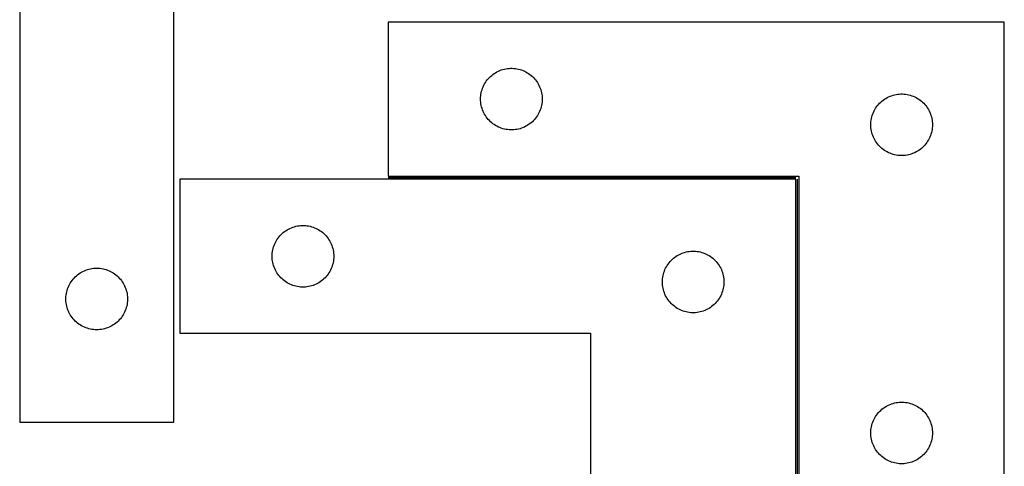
# Model space of a CAD drawing. Header units: millimetres. Extents: x 7 to 1493, y 7 to 2993.
# Tile 6 of 14: x 7 to 486, y 2419 to 2636. Entities that reach past the tile are written whole.
import ezdxf

# ---------------------------------------------------------------- set-up
doc = ezdxf.new("R2010")
doc.units = ezdxf.units.MM
doc.layers.add('COMMON', color=5, linetype='CONTINUOUS', true_color=0x0000ff)
doc.layers.add('CUT', color=7, linetype='CONTINUOUS', true_color=0x000000)

msp = doc.modelspace()

# ---------------------------------------------------------------- linework, layer by layer
at = {"layer": 'COMMON'}
for p, q in [((384.467615, 2559.459021), (185.967616, 2559.459021)), ((385.217616, 2385.209021), (385.217616, 2558.70902))]:
    msp.add_line(p, q, dxfattribs=at)
at = {"layer": 'CUT'}
for p, q in [((6.532797, 2740.430201), (6.532797, 2440.430201)), ((81.532797, 2440.430201), (81.532797, 2640.430201)), ((485.967616, 2635.209021), (185.967616, 2635.209021)), ((185.967616, 2635.209021), (185.967616, 2560.209021)), ((485.967616, 2385.209021), (485.967616, 2635.209021)), ((234.700637, 2607.611303), (235.225334, 2608.178183)), ((235.225334, 2608.178183), (235.778516, 2608.717301)), ((235.778516, 2608.717301), (236.358719, 2609.227228)), ((236.358719, 2609.227228), (236.964402, 2609.70661)), ((236.964402, 2609.70661), (237.593961, 2610.154176)), ((237.593961, 2610.154176), (238.245724, 2610.56874)), ((238.245724, 2610.56874), (238.917965, 2610.949203)), ((238.917965, 2610.949203), (239.608901, 2611.294555)), ((239.608901, 2611.294555), (240.316698, 2611.60388)), ((240.316698, 2611.60388), (241.039481, 2611.876359)), ((241.039481, 2611.876359), (241.775332, 2612.111269)), ((241.775332, 2612.111269), (242.5223, 2612.307987)), ((242.5223, 2612.307987), (243.278405, 2612.46599)), ((243.278405, 2612.46599), (244.041641, 2612.584861)), ((244.041641, 2612.584861), (244.809984, 2612.664284)), ((244.809984, 2612.664284), (245.581398, 2612.704048)), ((245.581398, 2612.704048), (246.353835, 2612.704048)), ((246.353835, 2612.704048), (247.125248, 2612.664284)), ((247.125248, 2612.664284), (247.893592, 2612.584861)), ((247.893592, 2612.584861), (248.656828, 2612.46599)), ((248.656828, 2612.46599), (249.412933, 2612.307987)), ((249.412933, 2612.307987), (250.159901, 2612.111269)), ((250.159901, 2612.111269), (250.895752, 2611.876359)), ((250.895752, 2611.876359), (251.618535, 2611.60388)), ((251.618535, 2611.60388), (252.326332, 2611.294555)), ((252.326332, 2611.294555), (253.017268, 2610.949203)), ((253.017268, 2610.949203), (253.689508, 2610.56874)), ((253.689508, 2610.56874), (254.341272, 2610.154176)), ((254.341272, 2610.154176), (254.970831, 2609.70661)), ((254.970831, 2609.70661), (255.576514, 2609.227228)), ((255.576514, 2609.227228), (256.156716, 2608.717301)), ((256.156716, 2608.717301), (256.709899, 2608.178183)), ((256.709899, 2608.178183), (257.234595, 2607.611303)), ((231.931864, 2603.000302), (232.222863, 2603.71583)), ((232.222863, 2603.71583), (232.55031, 2604.415428)), ((232.55031, 2604.415428), (232.913338, 2605.097242)), ((232.913338, 2605.097242), (233.310983, 2605.759464)), ((233.310983, 2605.759464), (233.742191, 2606.400337)), ((233.742191, 2606.400337), (234.205819, 2607.018163)), ((234.205819, 2607.018163), (234.700637, 2607.611303)), ((257.234595, 2607.611303), (257.729414, 2607.018163)), ((257.729414, 2607.018163), (258.193041, 2606.400337)), ((258.193041, 2606.400337), (258.62425, 2605.759464)), ((258.62425, 2605.759464), (259.021895, 2605.097242)), ((259.021895, 2605.097242), (259.384923, 2604.415428)), ((259.384923, 2604.415428), (259.71237, 2603.71583)), ((259.71237, 2603.71583), (260.003369, 2603.000302)), ((230.987505, 2598.481202), (231.047118, 2599.251336)), ((231.047118, 2599.251336), (231.146298, 2600.01738)), ((231.146298, 2600.01738), (231.284781, 2600.777302)), ((231.284781, 2600.777302), (231.462201, 2601.529088)), ((231.462201, 2601.529088), (231.678086, 2602.270743)), ((231.678086, 2602.270743), (231.931864, 2603.000302)), ((260.003369, 2603.000302), (260.257147, 2602.270743)), ((260.257147, 2602.270743), (260.473032, 2601.529088)), ((260.473032, 2601.529088), (260.650452, 2600.777302)), ((260.650452, 2600.777302), (260.788935, 2600.01738)), ((260.788935, 2600.01738), (260.888115, 2599.251336)), ((260.888115, 2599.251336), (260.947728, 2598.481202)), ((428.917965, 2598.449203), (429.608901, 2598.794555)), ((429.608901, 2598.794555), (430.316698, 2599.10388)), ((430.316698, 2599.10388), (431.039481, 2599.376359)), ((431.039481, 2599.376359), (431.775332, 2599.611269)), ((431.775332, 2599.611269), (432.5223, 2599.807987)), ((432.5223, 2599.807987), (433.278405, 2599.96599)), ((433.278405, 2599.96599), (434.041641, 2600.084861)), ((434.041641, 2600.084861), (434.809984, 2600.164284)), ((434.809984, 2600.164284), (435.581398, 2600.204048)), ((435.581398, 2600.204048), (436.353835, 2600.204048)), ((436.353835, 2600.204048), (437.125248, 2600.164284)), ((437.125248, 2600.164284), (437.893592, 2600.084861)), ((437.893592, 2600.084861), (438.656828, 2599.96599)), ((438.656828, 2599.96599), (439.412933, 2599.807987)), ((439.412933, 2599.807987), (440.159901, 2599.611269)), ((440.159901, 2599.611269), (440.895752, 2599.376359)), ((440.895752, 2599.376359), (441.618535, 2599.10388)), ((441.618535, 2599.10388), (442.326332, 2598.794555)), ((442.326332, 2598.794555), (443.017268, 2598.449203)), ((230.967616, 2597.709021), (230.987505, 2598.481202)), ((230.987505, 2596.93684), (230.967616, 2597.709021)), ((231.047118, 2596.166706), (230.987505, 2596.93684)), ((231.146298, 2595.400662), (231.047118, 2596.166706)), ((231.284781, 2594.64074), (231.146298, 2595.400662)), ((231.462201, 2593.888954), (231.284781, 2594.64074)), ((231.678086, 2593.147298), (231.462201, 2593.888954)), ((260.473032, 2593.888954), (260.257147, 2593.147298)), ((260.650452, 2594.64074), (260.473032, 2593.888954)), ((260.788935, 2595.400662), (260.650452, 2594.64074)), ((260.888115, 2596.166706), (260.788935, 2595.400662)), ((260.947728, 2596.93684), (260.888115, 2596.166706)), ((260.947728, 2598.481202), (260.967616, 2597.709021)), ((260.967616, 2597.709021), (260.947728, 2596.93684)), ((423.310983, 2593.259464), (423.742191, 2593.900337)), ((423.742191, 2593.900337), (424.205819, 2594.518163)), ((424.205819, 2594.518163), (424.700637, 2595.111303)), ((424.700637, 2595.111303), (425.225334, 2595.678183)), ((425.225334, 2595.678183), (425.778516, 2596.217301)), ((425.778516, 2596.217301), (426.358719, 2596.727228)), ((426.358719, 2596.727228), (426.964402, 2597.20661)), ((426.964402, 2597.20661), (427.593961, 2597.654176)), ((427.593961, 2597.654176), (428.245724, 2598.06874)), ((428.245724, 2598.06874), (428.917965, 2598.449203)), ((443.017268, 2598.449203), (443.689508, 2598.06874)), ((443.689508, 2598.06874), (444.341272, 2597.654176)), ((444.341272, 2597.654176), (444.970831, 2597.20661)), ((444.970831, 2597.20661), (445.576514, 2596.727228)), ((445.576514, 2596.727228), (446.156716, 2596.217301)), ((446.156716, 2596.217301), (446.709899, 2595.678183)), ((446.709899, 2595.678183), (447.234595, 2595.111303)), ((447.234595, 2595.111303), (447.729414, 2594.518163)), ((447.729414, 2594.518163), (448.193041, 2593.900337)), ((448.193041, 2593.900337), (448.62425, 2593.259464)), ((231.931864, 2592.41774), (231.678086, 2593.147298)), ((232.222863, 2591.702212), (231.931864, 2592.41774)), ((232.55031, 2591.002614), (232.222863, 2591.702212)), ((232.913338, 2590.3208), (232.55031, 2591.002614)), ((233.310983, 2589.658578), (232.913338, 2590.3208)), ((233.742191, 2589.017704), (233.310983, 2589.658578)), ((234.205819, 2588.399879), (233.742191, 2589.017704)), ((258.193041, 2589.017704), (257.729414, 2588.399879)), ((258.62425, 2589.658578), (258.193041, 2589.017704)), ((259.021895, 2590.3208), (258.62425, 2589.658578)), ((259.384923, 2591.002614), (259.021895, 2590.3208)), ((259.71237, 2591.702212), (259.384923, 2591.002614)), ((260.003369, 2592.41774), (259.71237, 2591.702212)), ((260.257147, 2593.147298), (260.003369, 2592.41774)), ((421.284781, 2588.277302), (421.462201, 2589.029088)), ((421.462201, 2589.029088), (421.678086, 2589.770743)), ((421.678086, 2589.770743), (421.931864, 2590.500302)), ((421.931864, 2590.500302), (422.222863, 2591.21583)), ((422.222863, 2591.21583), (422.55031, 2591.915428)), ((422.55031, 2591.915428), (422.913338, 2592.597242)), ((422.913338, 2592.597242), (423.310983, 2593.259464)), ((448.62425, 2593.259464), (449.021895, 2592.597242)), ((449.021895, 2592.597242), (449.384923, 2591.915428)), ((449.384923, 2591.915428), (449.71237, 2591.21583)), ((449.71237, 2591.21583), (450.003369, 2590.500302)), ((450.003369, 2590.500302), (450.257147, 2589.770743)), ((450.257147, 2589.770743), (450.473032, 2589.029088)), ((450.473032, 2589.029088), (450.650452, 2588.277302)), ((234.700637, 2587.806739), (234.205819, 2588.399879)), ((235.225334, 2587.239859), (234.700637, 2587.806739)), ((235.778516, 2586.70074), (235.225334, 2587.239859)), ((236.358719, 2586.190814), (235.778516, 2586.70074)), ((236.964402, 2585.711432), (236.358719, 2586.190814)), ((237.593961, 2585.263866), (236.964402, 2585.711432)), ((238.245724, 2584.849302), (237.593961, 2585.263866)), ((238.917965, 2584.468839), (238.245724, 2584.849302)), ((239.608901, 2584.123487), (238.917965, 2584.468839)), ((253.017268, 2584.468839), (252.326332, 2584.123487)), ((253.689508, 2584.849302), (253.017268, 2584.468839)), ((254.341272, 2585.263866), (253.689508, 2584.849302)), ((254.970831, 2585.711432), (254.341272, 2585.263866)), ((255.576514, 2586.190814), (254.970831, 2585.711432)), ((256.156716, 2586.70074), (255.576514, 2586.190814)), ((256.709899, 2587.239859), (256.156716, 2586.70074)), ((257.234595, 2587.806739), (256.709899, 2587.239859)), ((257.729414, 2588.399879), (257.234595, 2587.806739)), ((420.967616, 2585.209021), (420.987505, 2585.981202)), ((420.987505, 2584.43684), (420.967616, 2585.209021)), ((420.987505, 2585.981202), (421.047118, 2586.751336)), ((421.047118, 2583.666706), (420.987505, 2584.43684)), ((421.047118, 2586.751336), (421.146298, 2587.51738)), ((421.146298, 2587.51738), (421.284781, 2588.277302)), ((450.650452, 2588.277302), (450.788935, 2587.51738)), ((450.788935, 2587.51738), (450.888115, 2586.751336)), ((450.888115, 2586.751336), (450.947728, 2585.981202)), ((450.947728, 2584.43684), (450.888115, 2583.666706)), ((450.947728, 2585.981202), (450.967616, 2585.209021)), ((450.967616, 2585.209021), (450.947728, 2584.43684)), ((240.316698, 2583.814161), (239.608901, 2584.123487)), ((241.039481, 2583.541683), (240.316698, 2583.814161)), ((241.775332, 2583.306773), (241.039481, 2583.541683)), ((242.5223, 2583.110055), (241.775332, 2583.306773)), ((243.278405, 2582.952052), (242.5223, 2583.110055)), ((244.041641, 2582.833181), (243.278405, 2582.952052)), ((244.809984, 2582.753758), (244.041641, 2582.833181)), ((245.581398, 2582.713994), (244.809984, 2582.753758)), ((246.353835, 2582.713994), (245.581398, 2582.713994)), ((247.125248, 2582.753758), (246.353835, 2582.713994)), ((247.893592, 2582.833181), (247.125248, 2582.753758)), ((248.656828, 2582.952052), (247.893592, 2582.833181)), ((249.412933, 2583.110055), (248.656828, 2582.952052)), ((250.159901, 2583.306773), (249.412933, 2583.110055)), ((250.895752, 2583.541683), (250.159901, 2583.306773)), ((251.618535, 2583.814161), (250.895752, 2583.541683)), ((252.326332, 2584.123487), (251.618535, 2583.814161)), ((421.146298, 2582.900662), (421.047118, 2583.666706)), ((421.284781, 2582.14074), (421.146298, 2582.900662)), ((421.462201, 2581.388954), (421.284781, 2582.14074)), ((421.678086, 2580.647298), (421.462201, 2581.388954)), ((421.931864, 2579.91774), (421.678086, 2580.647298)), ((422.222863, 2579.202212), (421.931864, 2579.91774)), ((450.003369, 2579.91774), (449.71237, 2579.202212)), ((450.257147, 2580.647298), (450.003369, 2579.91774)), ((450.473032, 2581.388954), (450.257147, 2580.647298)), ((450.650452, 2582.14074), (450.473032, 2581.388954)), ((450.788935, 2582.900662), (450.650452, 2582.14074)), ((450.888115, 2583.666706), (450.788935, 2582.900662)), ((422.55031, 2578.502614), (422.222863, 2579.202212)), ((422.913338, 2577.8208), (422.55031, 2578.502614)), ((423.310983, 2577.158578), (422.913338, 2577.8208)), ((423.742191, 2576.517704), (423.310983, 2577.158578)), ((424.205819, 2575.899879), (423.742191, 2576.517704)), ((424.700637, 2575.306739), (424.205819, 2575.899879)), ((425.225334, 2574.739859), (424.700637, 2575.306739)), ((425.778516, 2574.20074), (425.225334, 2574.739859)), ((446.709899, 2574.739859), (446.156716, 2574.20074)), ((447.234595, 2575.306739), (446.709899, 2574.739859)), ((447.729414, 2575.899879), (447.234595, 2575.306739)), ((448.193041, 2576.517704), (447.729414, 2575.899879)), ((448.62425, 2577.158578), (448.193041, 2576.517704)), ((449.021895, 2577.8208), (448.62425, 2577.158578)), ((449.384923, 2578.502614), (449.021895, 2577.8208)), ((449.71237, 2579.202212), (449.384923, 2578.502614)), ((426.358719, 2573.690814), (425.778516, 2574.20074)), ((426.964402, 2573.211432), (426.358719, 2573.690814)), ((427.593961, 2572.763866), (426.964402, 2573.211432)), ((428.245724, 2572.349302), (427.593961, 2572.763866)), ((428.917965, 2571.968839), (428.245724, 2572.349302)), ((429.608901, 2571.623487), (428.917965, 2571.968839)), ((430.316698, 2571.314161), (429.608901, 2571.623487)), ((431.039481, 2571.041683), (430.316698, 2571.314161)), ((431.775332, 2570.806773), (431.039481, 2571.041683)), ((432.5223, 2570.610055), (431.775332, 2570.806773)), ((433.278405, 2570.452052), (432.5223, 2570.610055)), ((434.041641, 2570.333181), (433.278405, 2570.452052)), ((434.809984, 2570.253758), (434.041641, 2570.333181)), ((435.581398, 2570.213994), (434.809984, 2570.253758)), ((436.353835, 2570.213994), (435.581398, 2570.213994)), ((437.125248, 2570.253758), (436.353835, 2570.213994)), ((437.893592, 2570.333181), (437.125248, 2570.253758)), ((438.656828, 2570.452052), (437.893592, 2570.333181)), ((439.412933, 2570.610055), (438.656828, 2570.452052)), ((440.159901, 2570.806773), (439.412933, 2570.610055)), ((440.895752, 2571.041683), (440.159901, 2570.806773)), ((441.618535, 2571.314161), (440.895752, 2571.041683)), ((442.326332, 2571.623487), (441.618535, 2571.314161)), ((443.017268, 2571.968839), (442.326332, 2571.623487)), ((443.689508, 2572.349302), (443.017268, 2571.968839)), ((444.341272, 2572.763866), (443.689508, 2572.349302)), ((444.970831, 2573.211432), (444.341272, 2572.763866)), ((445.576514, 2573.690814), (444.970831, 2573.211432)), ((446.156716, 2574.20074), (445.576514, 2573.690814)), ((185.967616, 2560.209021), (385.967616, 2560.209021)), ((385.967616, 2560.209021), (385.967616, 2385.209021)), ((384.467615, 2558.70902), (84.467615, 2558.70902)), ((84.467615, 2558.70902), (84.467615, 2483.70902)), ((384.467615, 2308.70902), (384.467615, 2558.70902)), ((133.200636, 2531.111302), (133.725333, 2531.678182)), ((133.725333, 2531.678182), (134.278515, 2532.2173)), ((134.278515, 2532.2173), (134.858718, 2532.727227)), ((134.858718, 2532.727227), (135.464401, 2533.206609)), ((135.464401, 2533.206609), (136.09396, 2533.654175)), ((136.09396, 2533.654175), (136.745723, 2534.068739)), ((136.745723, 2534.068739), (137.417964, 2534.449202)), ((137.417964, 2534.449202), (138.1089, 2534.794554)), ((138.1089, 2534.794554), (138.816697, 2535.103879)), ((138.816697, 2535.103879), (139.53948, 2535.376358)), ((139.53948, 2535.376358), (140.275331, 2535.611268)), ((140.275331, 2535.611268), (141.022299, 2535.807986)), ((141.022299, 2535.807986), (141.778404, 2535.965989)), ((141.778404, 2535.965989), (142.54164, 2536.08486)), ((142.54164, 2536.08486), (143.309983, 2536.164283)), ((143.309983, 2536.164283), (144.081397, 2536.204047)), ((144.081397, 2536.204047), (144.853834, 2536.204047)), ((144.853834, 2536.204047), (145.625247, 2536.164283)), ((145.625247, 2536.164283), (146.393591, 2536.08486)), ((146.393591, 2536.08486), (147.156827, 2535.965989)), ((147.156827, 2535.965989), (147.912932, 2535.807986)), ((147.912932, 2535.807986), (148.6599, 2535.611268)), ((148.6599, 2535.611268), (149.395751, 2535.376358)), ((149.395751, 2535.376358), (150.118534, 2535.103879)), ((150.118534, 2535.103879), (150.826331, 2534.794554)), ((150.826331, 2534.794554), (151.517267, 2534.449202)), ((151.517267, 2534.449202), (152.189507, 2534.068739)), ((152.189507, 2534.068739), (152.841271, 2533.654175)), ((152.841271, 2533.654175), (153.47083, 2533.206609)), ((153.47083, 2533.206609), (154.076513, 2532.727227)), ((154.076513, 2532.727227), (154.656715, 2532.2173)), ((154.656715, 2532.2173), (155.209898, 2531.678182)), ((155.209898, 2531.678182), (155.734594, 2531.111302)), ((130.431863, 2526.500301), (130.722862, 2527.215829)), ((130.722862, 2527.215829), (131.050309, 2527.915427)), ((131.050309, 2527.915427), (131.413337, 2528.597241)), ((131.413337, 2528.597241), (131.810982, 2529.259463)), ((131.810982, 2529.259463), (132.24219, 2529.900336)), ((132.24219, 2529.900336), (132.705818, 2530.518162)), ((132.705818, 2530.518162), (133.200636, 2531.111302)), ((155.734594, 2531.111302), (156.229413, 2530.518162)), ((156.229413, 2530.518162), (156.69304, 2529.900336)), ((156.69304, 2529.900336), (157.124249, 2529.259463)), ((157.124249, 2529.259463), (157.521894, 2528.597241)), ((157.521894, 2528.597241), (157.884922, 2527.915427)), ((157.884922, 2527.915427), (158.212369, 2527.215829)), ((158.212369, 2527.215829), (158.503368, 2526.500301)), ((129.467615, 2521.20902), (129.487504, 2521.981201)), ((129.487504, 2521.981201), (129.547117, 2522.751335)), ((129.547117, 2522.751335), (129.646297, 2523.517379)), ((129.646297, 2523.517379), (129.78478, 2524.277301)), ((129.78478, 2524.277301), (129.9622, 2525.029087)), ((129.9622, 2525.029087), (130.178085, 2525.770742)), ((130.178085, 2525.770742), (130.431863, 2526.500301)), ((158.503368, 2526.500301), (158.757146, 2525.770742)), ((158.757146, 2525.770742), (158.973031, 2525.029087)), ((158.973031, 2525.029087), (159.150451, 2524.277301)), ((159.150451, 2524.277301), (159.288934, 2523.517379)), ((159.288934, 2523.517379), (159.388114, 2522.751335)), ((159.388114, 2522.751335), (159.447727, 2521.981201)), ((159.447727, 2521.981201), (159.467615, 2521.20902)), ((326.745723, 2521.568739), (327.417964, 2521.949202)), ((327.417964, 2521.949202), (328.1089, 2522.294554)), ((328.1089, 2522.294554), (328.816697, 2522.603879)), ((328.816697, 2522.603879), (329.53948, 2522.876358)), ((329.53948, 2522.876358), (330.275331, 2523.111268)), ((330.275331, 2523.111268), (331.022299, 2523.307986)), ((331.022299, 2523.307986), (331.778404, 2523.465989)), ((331.778404, 2523.465989), (332.54164, 2523.58486)), ((332.54164, 2523.58486), (333.309983, 2523.664283)), ((333.309983, 2523.664283), (334.081397, 2523.704047)), ((334.081397, 2523.704047), (334.853834, 2523.704047)), ((334.853834, 2523.704047), (335.625247, 2523.664283)), ((335.625247, 2523.664283), (336.393591, 2523.58486)), ((336.393591, 2523.58486), (337.156827, 2523.465989)), ((337.156827, 2523.465989), (337.912932, 2523.307986)), ((337.912932, 2523.307986), (338.6599, 2523.111268)), ((338.6599, 2523.111268), (339.395751, 2522.876358)), ((339.395751, 2522.876358), (340.118534, 2522.603879)), ((340.118534, 2522.603879), (340.826331, 2522.294554)), ((340.826331, 2522.294554), (341.517267, 2521.949202)), ((341.517267, 2521.949202), (342.189507, 2521.568739)), ((129.487504, 2520.436839), (129.467615, 2521.20902)), ((129.547117, 2519.666705), (129.487504, 2520.436839)), ((129.646297, 2518.900661), (129.547117, 2519.666705)), ((129.78478, 2518.140739), (129.646297, 2518.900661)), ((129.9622, 2517.388953), (129.78478, 2518.140739)), ((130.178085, 2516.647297), (129.9622, 2517.388953)), ((158.973031, 2517.388953), (158.757146, 2516.647297)), ((159.150451, 2518.140739), (158.973031, 2517.388953)), ((159.288934, 2518.900661), (159.150451, 2518.140739)), ((159.388114, 2519.666705), (159.288934, 2518.900661)), ((159.447727, 2520.436839), (159.388114, 2519.666705)), ((159.467615, 2521.20902), (159.447727, 2520.436839)), ((321.810982, 2516.759463), (322.24219, 2517.400336)), ((322.24219, 2517.400336), (322.705818, 2518.018162)), ((322.705818, 2518.018162), (323.200636, 2518.611302)), ((323.200636, 2518.611302), (323.725333, 2519.178182)), ((323.725333, 2519.178182), (324.278515, 2519.7173)), ((324.278515, 2519.7173), (324.858718, 2520.227227)), ((324.858718, 2520.227227), (325.464401, 2520.706609)), ((325.464401, 2520.706609), (326.09396, 2521.154175)), ((326.09396, 2521.154175), (326.745723, 2521.568739)), ((342.189507, 2521.568739), (342.841271, 2521.154175)), ((342.841271, 2521.154175), (343.47083, 2520.706609)), ((343.47083, 2520.706609), (344.076513, 2520.227227)), ((344.076513, 2520.227227), (344.656715, 2519.7173)), ((344.656715, 2519.7173), (345.209898, 2519.178182)), ((345.209898, 2519.178182), (345.734594, 2518.611302)), ((345.734594, 2518.611302), (346.229413, 2518.018162)), ((346.229413, 2518.018162), (346.69304, 2517.400336)), ((346.69304, 2517.400336), (347.124249, 2516.759463)), ((34.723654, 2512.191998), (35.34148, 2512.655626)), ((35.34148, 2512.655626), (35.982354, 2513.086834)), ((35.982354, 2513.086834), (36.644576, 2513.48448)), ((36.644576, 2513.48448), (37.32639, 2513.847507)), ((37.32639, 2513.847507), (38.025988, 2514.174954)), ((38.025988, 2514.174954), (38.741515, 2514.465953)), ((38.741515, 2514.465953), (39.471074, 2514.719732)), ((39.471074, 2514.719732), (40.21273, 2514.935617)), ((40.21273, 2514.935617), (40.964516, 2515.113036)), ((40.964516, 2515.113036), (41.724438, 2515.251519)), ((41.724438, 2515.251519), (42.490482, 2515.350699)), ((42.490482, 2515.350699), (43.260615, 2515.410312)), ((43.260615, 2515.410312), (44.032797, 2515.430201)), ((44.032797, 2515.430201), (44.804978, 2515.410312)), ((44.804978, 2515.410312), (45.575112, 2515.350699)), ((45.575112, 2515.350699), (46.341155, 2515.251519)), ((46.341155, 2515.251519), (47.101078, 2515.113036)), ((47.101078, 2515.113036), (47.852864, 2514.935617)), ((47.852864, 2514.935617), (48.594519, 2514.719732)), ((48.594519, 2514.719732), (49.324078, 2514.465953)), ((49.324078, 2514.465953), (50.039605, 2514.174954)), ((50.039605, 2514.174954), (50.739204, 2513.847507)), ((50.739204, 2513.847507), (51.421018, 2513.48448)), ((51.421018, 2513.48448), (52.08324, 2513.086834)), ((52.08324, 2513.086834), (52.724113, 2512.655626)), ((52.724113, 2512.655626), (53.341939, 2512.191998)), ((130.431863, 2515.917739), (130.178085, 2516.647297)), ((130.722862, 2515.202211), (130.431863, 2515.917739)), ((131.050309, 2514.502613), (130.722862, 2515.202211)), ((131.413337, 2513.820799), (131.050309, 2514.502613)), ((131.810982, 2513.158577), (131.413337, 2513.820799)), ((132.24219, 2512.517703), (131.810982, 2513.158577)), ((132.705818, 2511.899878), (132.24219, 2512.517703)), ((156.69304, 2512.517703), (156.229413, 2511.899878)), ((157.124249, 2513.158577), (156.69304, 2512.517703)), ((157.521894, 2513.820799), (157.124249, 2513.158577)), ((157.884922, 2514.502613), (157.521894, 2513.820799)), ((158.212369, 2515.202211), (157.884922, 2514.502613)), ((158.503368, 2515.917739), (158.212369, 2515.202211)), ((158.757146, 2516.647297), (158.503368, 2515.917739)), ((319.78478, 2511.777301), (319.9622, 2512.529087)), ((319.9622, 2512.529087), (320.178085, 2513.270742)), ((320.178085, 2513.270742), (320.431863, 2514.000301)), ((320.431863, 2514.000301), (320.722862, 2514.715829)), ((320.722862, 2514.715829), (321.050309, 2515.415427)), ((321.050309, 2515.415427), (321.413337, 2516.097241)), ((321.413337, 2516.097241), (321.810982, 2516.759463)), ((347.124249, 2516.759463), (347.521894, 2516.097241)), ((347.521894, 2516.097241), (347.884922, 2515.415427)), ((347.884922, 2515.415427), (348.212369, 2514.715829)), ((348.212369, 2514.715829), (348.503368, 2514.000301)), ((348.503368, 2514.000301), (348.757146, 2513.270742)), ((348.757146, 2513.270742), (348.973031, 2512.529087)), ((348.973031, 2512.529087), (349.150451, 2511.777301)), ((30.447263, 2506.788917), (30.792615, 2507.479852)), ((30.792615, 2507.479852), (31.173077, 2508.152093)), ((31.173077, 2508.152093), (31.587641, 2508.803857)), ((31.587641, 2508.803857), (32.035208, 2509.433415)), ((32.035208, 2509.433415), (32.51459, 2510.039099)), ((32.51459, 2510.039099), (33.024516, 2510.619301)), ((33.024516, 2510.619301), (33.563634, 2511.172484)), ((33.563634, 2511.172484), (34.130515, 2511.69718)), ((34.130515, 2511.69718), (34.723654, 2512.191998)), ((53.341939, 2512.191998), (53.935079, 2511.69718)), ((53.935079, 2511.69718), (54.501959, 2511.172484)), ((54.501959, 2511.172484), (55.041077, 2510.619301)), ((55.041077, 2510.619301), (55.551003, 2510.039099)), ((55.551003, 2510.039099), (56.030385, 2509.433415)), ((56.030385, 2509.433415), (56.477952, 2508.803857)), ((56.477952, 2508.803857), (56.892516, 2508.152093)), ((56.892516, 2508.152093), (57.272979, 2507.479852)), ((57.272979, 2507.479852), (57.618331, 2506.788917)), ((133.200636, 2511.306738), (132.705818, 2511.899878)), ((133.725333, 2510.739858), (133.200636, 2511.306738)), ((134.278515, 2510.200739), (133.725333, 2510.739858)), ((134.858718, 2509.690813), (134.278515, 2510.200739)), ((135.464401, 2509.211431), (134.858718, 2509.690813)), ((136.09396, 2508.763865), (135.464401, 2509.211431)), ((136.745723, 2508.349301), (136.09396, 2508.763865)), ((137.417964, 2507.968838), (136.745723, 2508.349301)), ((138.1089, 2507.623486), (137.417964, 2507.968838)), ((138.816697, 2507.31416), (138.1089, 2507.623486)), ((150.826331, 2507.623486), (150.118534, 2507.31416)), ((151.517267, 2507.968838), (150.826331, 2507.623486)), ((152.189507, 2508.349301), (151.517267, 2507.968838)), ((152.841271, 2508.763865), (152.189507, 2508.349301)), ((153.47083, 2509.211431), (152.841271, 2508.763865)), ((154.076513, 2509.690813), (153.47083, 2509.211431)), ((154.656715, 2510.200739), (154.076513, 2509.690813)), ((155.209898, 2510.739858), (154.656715, 2510.200739)), ((155.734594, 2511.306738), (155.209898, 2510.739858)), ((156.229413, 2511.899878), (155.734594, 2511.306738)), ((319.467615, 2508.70902), (319.487504, 2509.481201)), ((319.487504, 2507.936839), (319.467615, 2508.70902)), ((319.487504, 2509.481201), (319.547117, 2510.251335)), ((319.547117, 2507.166705), (319.487504, 2507.936839)), ((319.547117, 2510.251335), (319.646297, 2511.017379)), ((319.646297, 2511.017379), (319.78478, 2511.777301)), ((349.150451, 2511.777301), (349.288934, 2511.017379)), ((349.288934, 2511.017379), (349.388114, 2510.251335)), ((349.388114, 2510.251335), (349.447727, 2509.481201)), ((349.447727, 2507.936839), (349.388114, 2507.166705)), ((349.447727, 2509.481201), (349.467615, 2508.70902)), ((349.467615, 2508.70902), (349.447727, 2507.936839)), ((29.156957, 2502.356176), (29.275827, 2503.119412)), ((29.275827, 2503.119412), (29.433831, 2503.875517)), ((29.433831, 2503.875517), (29.630549, 2504.622485)), ((29.630549, 2504.622485), (29.865458, 2505.358337)), ((29.865458, 2505.358337), (30.137937, 2506.081119)), ((30.137937, 2506.081119), (30.447263, 2506.788917)), ((57.618331, 2506.788917), (57.927656, 2506.081119)), ((57.927656, 2506.081119), (58.200135, 2505.358337)), ((58.200135, 2505.358337), (58.435045, 2504.622485)), ((58.435045, 2504.622485), (58.631762, 2503.875517)), ((58.631762, 2503.875517), (58.789766, 2503.119412)), ((58.789766, 2503.119412), (58.908637, 2502.356176)), ((139.53948, 2507.041682), (138.816697, 2507.31416)), ((140.275331, 2506.806772), (139.53948, 2507.041682)), ((141.022299, 2506.610054), (140.275331, 2506.806772)), ((141.778404, 2506.452051), (141.022299, 2506.610054)), ((142.54164, 2506.33318), (141.778404, 2506.452051)), ((143.309983, 2506.253757), (142.54164, 2506.33318)), ((144.081397, 2506.213993), (143.309983, 2506.253757)), ((144.853834, 2506.213993), (144.081397, 2506.213993)), ((145.625247, 2506.253757), (144.853834, 2506.213993)), ((146.393591, 2506.33318), (145.625247, 2506.253757)), ((147.156827, 2506.452051), (146.393591, 2506.33318)), ((147.912932, 2506.610054), (147.156827, 2506.452051)), ((148.6599, 2506.806772), (147.912932, 2506.610054)), ((149.395751, 2507.041682), (148.6599, 2506.806772)), ((150.118534, 2507.31416), (149.395751, 2507.041682)), ((319.646297, 2506.400661), (319.547117, 2507.166705)), ((319.78478, 2505.640739), (319.646297, 2506.400661)), ((319.9622, 2504.888953), (319.78478, 2505.640739)), ((320.178085, 2504.147297), (319.9622, 2504.888953)), ((320.431863, 2503.417739), (320.178085, 2504.147297)), ((320.722862, 2502.702211), (320.431863, 2503.417739)), ((321.050309, 2502.002613), (320.722862, 2502.702211)), ((348.212369, 2502.702211), (347.884922, 2502.002613)), ((348.503368, 2503.417739), (348.212369, 2502.702211)), ((348.757146, 2504.147297), (348.503368, 2503.417739)), ((348.973031, 2504.888953), (348.757146, 2504.147297)), ((349.150451, 2505.640739), (348.973031, 2504.888953)), ((349.288934, 2506.400661), (349.150451, 2505.640739)), ((349.388114, 2507.166705), (349.288934, 2506.400661)), ((29.03777, 2500.81642), (29.077534, 2501.587833)), ((29.03777, 2500.043982), (29.03777, 2500.81642)), ((29.077534, 2499.272569), (29.03777, 2500.043982)), ((29.077534, 2501.587833), (29.156957, 2502.356176)), ((29.156957, 2498.504226), (29.077534, 2499.272569)), ((29.275827, 2497.74099), (29.156957, 2498.504226)), ((58.908637, 2498.504226), (58.789766, 2497.74099)), ((58.908637, 2502.356176), (58.98806, 2501.587833)), ((58.98806, 2499.272569), (58.908637, 2498.504226)), ((58.98806, 2501.587833), (59.027824, 2500.81642)), ((59.027824, 2500.043982), (58.98806, 2499.272569)), ((59.027824, 2500.81642), (59.027824, 2500.043982)), ((321.413337, 2501.320799), (321.050309, 2502.002613)), ((321.810982, 2500.658577), (321.413337, 2501.320799)), ((322.24219, 2500.017703), (321.810982, 2500.658577)), ((322.705818, 2499.399878), (322.24219, 2500.017703)), ((323.200636, 2498.806738), (322.705818, 2499.399878)), ((323.725333, 2498.239858), (323.200636, 2498.806738)), ((324.278515, 2497.700739), (323.725333, 2498.239858)), ((345.209898, 2498.239858), (344.656715, 2497.700739)), ((345.734594, 2498.806738), (345.209898, 2498.239858)), ((346.229413, 2499.399878), (345.734594, 2498.806738)), ((346.69304, 2500.017703), (346.229413, 2499.399878)), ((347.124249, 2500.658577), (346.69304, 2500.017703)), ((347.521894, 2501.320799), (347.124249, 2500.658577)), ((347.884922, 2502.002613), (347.521894, 2501.320799)), ((29.433831, 2496.984885), (29.275827, 2497.74099)), ((29.630549, 2496.237916), (29.433831, 2496.984885)), ((29.865458, 2495.502065), (29.630549, 2496.237916)), ((30.137937, 2494.779282), (29.865458, 2495.502065)), ((30.447263, 2494.071485), (30.137937, 2494.779282)), ((30.792615, 2493.38055), (30.447263, 2494.071485)), ((31.173077, 2492.708309), (30.792615, 2493.38055)), ((57.272979, 2493.38055), (56.892516, 2492.708309)), ((57.618331, 2494.071485), (57.272979, 2493.38055)), ((57.927656, 2494.779282), (57.618331, 2494.071485)), ((58.200135, 2495.502065), (57.927656, 2494.779282)), ((58.435045, 2496.237916), (58.200135, 2495.502065)), ((58.631762, 2496.984885), (58.435045, 2496.237916)), ((58.789766, 2497.74099), (58.631762, 2496.984885)), ((324.858718, 2497.190813), (324.278515, 2497.700739)), ((325.464401, 2496.711431), (324.858718, 2497.190813)), ((326.09396, 2496.263865), (325.464401, 2496.711431)), ((326.745723, 2495.849301), (326.09396, 2496.263865)), ((327.417964, 2495.468838), (326.745723, 2495.849301)), ((328.1089, 2495.123486), (327.417964, 2495.468838)), ((328.816697, 2494.81416), (328.1089, 2495.123486)), ((329.53948, 2494.541682), (328.816697, 2494.81416)), ((330.275331, 2494.306772), (329.53948, 2494.541682)), ((331.022299, 2494.110054), (330.275331, 2494.306772)), ((331.778404, 2493.952051), (331.022299, 2494.110054)), ((332.54164, 2493.83318), (331.778404, 2493.952051)), ((333.309983, 2493.753757), (332.54164, 2493.83318)), ((334.081397, 2493.713993), (333.309983, 2493.753757)), ((334.853834, 2493.713993), (334.081397, 2493.713993)), ((335.625247, 2493.753757), (334.853834, 2493.713993)), ((336.393591, 2493.83318), (335.625247, 2493.753757)), ((337.156827, 2493.952051), (336.393591, 2493.83318)), ((337.912932, 2494.110054), (337.156827, 2493.952051)), ((338.6599, 2494.306772), (337.912932, 2494.110054)), ((339.395751, 2494.541682), (338.6599, 2494.306772)), ((340.118534, 2494.81416), (339.395751, 2494.541682)), ((340.826331, 2495.123486), (340.118534, 2494.81416)), ((341.517267, 2495.468838), (340.826331, 2495.123486)), ((342.189507, 2495.849301), (341.517267, 2495.468838)), ((342.841271, 2496.263865), (342.189507, 2495.849301)), ((343.47083, 2496.711431), (342.841271, 2496.263865)), ((344.076513, 2497.190813), (343.47083, 2496.711431)), ((344.656715, 2497.700739), (344.076513, 2497.190813)), ((31.587641, 2492.056545), (31.173077, 2492.708309)), ((32.035208, 2491.426987), (31.587641, 2492.056545)), ((32.51459, 2490.821303), (32.035208, 2491.426987)), ((33.024516, 2490.241101), (32.51459, 2490.821303)), ((33.563634, 2489.687918), (33.024516, 2490.241101)), ((34.130515, 2489.163222), (33.563634, 2489.687918)), ((34.723654, 2488.668404), (34.130515, 2489.163222)), ((35.34148, 2488.204776), (34.723654, 2488.668404)), ((53.341939, 2488.668404), (52.724113, 2488.204776)), ((53.935079, 2489.163222), (53.341939, 2488.668404)), ((54.501959, 2489.687918), (53.935079, 2489.163222)), ((55.041077, 2490.241101), (54.501959, 2489.687918)), ((55.551003, 2490.821303), (55.041077, 2490.241101)), ((56.030385, 2491.426987), (55.551003, 2490.821303)), ((56.477952, 2492.056545), (56.030385, 2491.426987)), ((56.892516, 2492.708309), (56.477952, 2492.056545)), ((35.982354, 2487.773568), (35.34148, 2488.204776)), ((36.644576, 2487.375922), (35.982354, 2487.773568)), ((37.32639, 2487.012895), (36.644576, 2487.375922)), ((38.025988, 2486.685447), (37.32639, 2487.012895)), ((38.741515, 2486.394449), (38.025988, 2486.685447)), ((39.471074, 2486.14067), (38.741515, 2486.394449)), ((40.21273, 2485.924785), (39.471074, 2486.14067)), ((40.964516, 2485.747366), (40.21273, 2485.924785)), ((41.724438, 2485.608882), (40.964516, 2485.747366)), ((42.490482, 2485.509703), (41.724438, 2485.608882)), ((43.260615, 2485.45009), (42.490482, 2485.509703)), ((44.032797, 2485.430201), (43.260615, 2485.45009)), ((44.804978, 2485.45009), (44.032797, 2485.430201)), ((45.575112, 2485.509703), (44.804978, 2485.45009)), ((46.341155, 2485.608882), (45.575112, 2485.509703)), ((47.101078, 2485.747366), (46.341155, 2485.608882)), ((47.852864, 2485.924785), (47.101078, 2485.747366)), ((48.594519, 2486.14067), (47.852864, 2485.924785)), ((49.324078, 2486.394449), (48.594519, 2486.14067)), ((50.039605, 2486.685447), (49.324078, 2486.394449)), ((50.739204, 2487.012895), (50.039605, 2486.685447)), ((51.421018, 2487.375922), (50.739204, 2487.012895)), ((52.08324, 2487.773568), (51.421018, 2487.375922)), ((52.724113, 2488.204776), (52.08324, 2487.773568)), ((84.467615, 2483.70902), (284.467615, 2483.70902)), ((284.467615, 2483.70902), (284.467615, 2308.70902)), ((432.5223, 2449.807987), (433.278405, 2449.96599)), ((433.278405, 2449.96599), (434.041641, 2450.084861)), ((434.041641, 2450.084861), (434.809984, 2450.164284)), ((434.809984, 2450.164284), (435.581398, 2450.204048)), ((435.581398, 2450.204048), (436.353835, 2450.204048)), ((436.353835, 2450.204048), (437.125248, 2450.164284)), ((437.125248, 2450.164284), (437.893592, 2450.084861)), ((437.893592, 2450.084861), (438.656828, 2449.96599)), ((438.656828, 2449.96599), (439.412933, 2449.807987)), ((424.700637, 2445.111303), (425.225334, 2445.678183)), ((425.225334, 2445.678183), (425.778516, 2446.217301)), ((425.778516, 2446.217301), (426.358719, 2446.727228)), ((426.358719, 2446.727228), (426.964402, 2447.20661)), ((426.964402, 2447.20661), (427.593961, 2447.654176)), ((427.593961, 2447.654176), (428.245724, 2448.06874)), ((428.245724, 2448.06874), (428.917965, 2448.449203)), ((428.917965, 2448.449203), (429.608901, 2448.794555)), ((429.608901, 2448.794555), (430.316698, 2449.10388)), ((430.316698, 2449.10388), (431.039481, 2449.376359)), ((431.039481, 2449.376359), (431.775332, 2449.611269)), ((431.775332, 2449.611269), (432.5223, 2449.807987)), ((439.412933, 2449.807987), (440.159901, 2449.611269)), ((440.159901, 2449.611269), (440.895752, 2449.376359)), ((440.895752, 2449.376359), (441.618535, 2449.10388)), ((441.618535, 2449.10388), (442.326332, 2448.794555)), ((442.326332, 2448.794555), (443.017268, 2448.449203)), ((443.017268, 2448.449203), (443.689508, 2448.06874)), ((443.689508, 2448.06874), (444.341272, 2447.654176)), ((444.341272, 2447.654176), (444.970831, 2447.20661)), ((444.970831, 2447.20661), (445.576514, 2446.727228)), ((445.576514, 2446.727228), (446.156716, 2446.217301)), ((446.156716, 2446.217301), (446.709899, 2445.678183)), ((446.709899, 2445.678183), (447.234595, 2445.111303)), ((6.532797, 2440.430201), (81.532797, 2440.430201)), ((421.678086, 2439.770743), (421.931864, 2440.500302)), ((421.931864, 2440.500302), (422.222863, 2441.21583)), ((422.222863, 2441.21583), (422.55031, 2441.915428)), ((422.55031, 2441.915428), (422.913338, 2442.597242)), ((422.913338, 2442.597242), (423.310983, 2443.259464)), ((423.310983, 2443.259464), (423.742191, 2443.900337)), ((423.742191, 2443.900337), (424.205819, 2444.518163)), ((424.205819, 2444.518163), (424.700637, 2445.111303)), ((447.234595, 2445.111303), (447.729414, 2444.518163)), ((447.729414, 2444.518163), (448.193041, 2443.900337)), ((448.193041, 2443.900337), (448.62425, 2443.259464)), ((448.62425, 2443.259464), (449.021895, 2442.597242)), ((449.021895, 2442.597242), (449.384923, 2441.915428)), ((449.384923, 2441.915428), (449.71237, 2441.21583)), ((449.71237, 2441.21583), (450.003369, 2440.500302)), ((450.003369, 2440.500302), (450.257147, 2439.770743)), ((420.967616, 2435.209021), (420.987505, 2435.981202)), ((420.987505, 2435.981202), (421.047118, 2436.751336)), ((421.047118, 2436.751336), (421.146298, 2437.51738)), ((421.146298, 2437.51738), (421.284781, 2438.277302)), ((421.284781, 2438.277302), (421.462201, 2439.029088)), ((421.462201, 2439.029088), (421.678086, 2439.770743)), ((450.257147, 2439.770743), (450.473032, 2439.029088)), ((450.473032, 2439.029088), (450.650452, 2438.277302)), ((450.650452, 2438.277302), (450.788935, 2437.51738)), ((450.788935, 2437.51738), (450.888115, 2436.751336)), ((450.888115, 2436.751336), (450.947728, 2435.981202)), ((450.947728, 2435.981202), (450.967616, 2435.209021)), ((420.987505, 2434.43684), (420.967616, 2435.209021)), ((421.047118, 2433.666706), (420.987505, 2434.43684)), ((421.146298, 2432.900662), (421.047118, 2433.666706)), ((421.284781, 2432.14074), (421.146298, 2432.900662)), ((421.462201, 2431.388954), (421.284781, 2432.14074)), ((421.678086, 2430.647298), (421.462201, 2431.388954)), ((450.473032, 2431.388954), (450.257147, 2430.647298)), ((450.650452, 2432.14074), (450.473032, 2431.388954)), ((450.788935, 2432.900662), (450.650452, 2432.14074)), ((450.888115, 2433.666706), (450.788935, 2432.900662)), ((450.947728, 2434.43684), (450.888115, 2433.666706)), ((450.967616, 2435.209021), (450.947728, 2434.43684)), ((421.931864, 2429.91774), (421.678086, 2430.647298)), ((422.222863, 2429.202212), (421.931864, 2429.91774)), ((422.55031, 2428.502614), (422.222863, 2429.202212)), ((422.913338, 2427.8208), (422.55031, 2428.502614)), ((423.310983, 2427.158578), (422.913338, 2427.8208)), ((423.742191, 2426.517704), (423.310983, 2427.158578)), ((424.205819, 2425.899879), (423.742191, 2426.517704)), ((448.193041, 2426.517704), (447.729414, 2425.899879)), ((448.62425, 2427.158578), (448.193041, 2426.517704)), ((449.021895, 2427.8208), (448.62425, 2427.158578)), ((449.384923, 2428.502614), (449.021895, 2427.8208)), ((449.71237, 2429.202212), (449.384923, 2428.502614)), ((450.003369, 2429.91774), (449.71237, 2429.202212)), ((450.257147, 2430.647298), (450.003369, 2429.91774)), ((424.700637, 2425.306739), (424.205819, 2425.899879)), ((425.225334, 2424.739859), (424.700637, 2425.306739)), ((425.778516, 2424.20074), (425.225334, 2424.739859)), ((426.358719, 2423.690814), (425.778516, 2424.20074)), ((426.964402, 2423.211432), (426.358719, 2423.690814)), ((427.593961, 2422.763866), (426.964402, 2423.211432)), ((428.245724, 2422.349302), (427.593961, 2422.763866)), ((428.917965, 2421.968839), (428.245724, 2422.349302)), ((429.608901, 2421.623487), (428.917965, 2421.968839)), ((430.316698, 2421.314161), (429.608901, 2421.623487)), ((431.039481, 2421.041683), (430.316698, 2421.314161)), ((441.618535, 2421.314161), (440.895752, 2421.041683)), ((442.326332, 2421.623487), (441.618535, 2421.314161)), ((443.017268, 2421.968839), (442.326332, 2421.623487)), ((443.689508, 2422.349302), (443.017268, 2421.968839)), ((444.341272, 2422.763866), (443.689508, 2422.349302)), ((444.970831, 2423.211432), (444.341272, 2422.763866)), ((445.576514, 2423.690814), (444.970831, 2423.211432)), ((446.156716, 2424.20074), (445.576514, 2423.690814)), ((446.709899, 2424.739859), (446.156716, 2424.20074)), ((447.234595, 2425.306739), (446.709899, 2424.739859)), ((447.729414, 2425.899879), (447.234595, 2425.306739)), ((431.775332, 2420.806773), (431.039481, 2421.041683)), ((432.5223, 2420.610055), (431.775332, 2420.806773)), ((433.278405, 2420.452052), (432.5223, 2420.610055)), ((434.041641, 2420.333181), (433.278405, 2420.452052)), ((434.809984, 2420.253758), (434.041641, 2420.333181)), ((435.581398, 2420.213994), (434.809984, 2420.253758)), ((436.353835, 2420.213994), (435.581398, 2420.213994)), ((437.125248, 2420.253758), (436.353835, 2420.213994)), ((437.893592, 2420.333181), (437.125248, 2420.253758)), ((438.656828, 2420.452052), (437.893592, 2420.333181)), ((439.412933, 2420.610055), (438.656828, 2420.452052)), ((440.159901, 2420.806773), (439.412933, 2420.610055)), ((440.895752, 2421.041683), (440.159901, 2420.806773))]:
    msp.add_line(p, q, dxfattribs=at)

doc.saveas('drawing.dxf')
